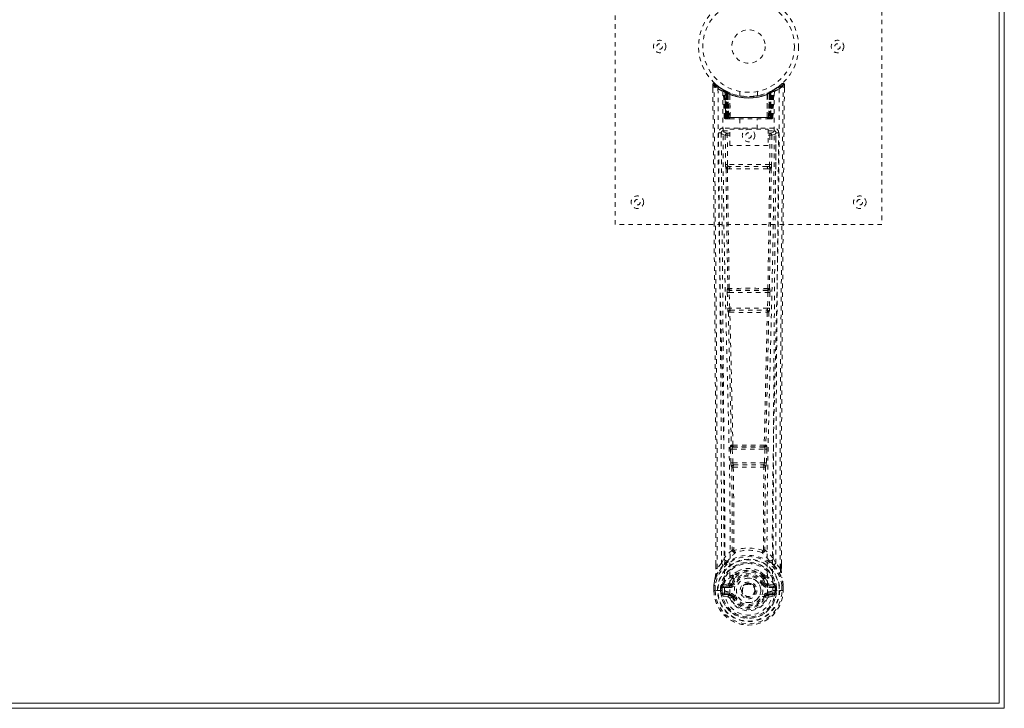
# Model space of a CAD drawing. Header units: inches. Extents: x 16.5 to 112, y 45 to 74.8.
# Tile 6 of 7: x 89.8 to 112, y 45 to 60.5. Entities that reach past the tile are written whole.
import ezdxf

# ---------------------------------------------------------------- set-up
doc = ezdxf.new("R2010")
doc.units = ezdxf.units.IN
doc.header["$MEASUREMENT"] = 0
doc.linetypes.add('SLD-Dashed', pattern=[0.075, 0.05, -0.025])
doc.linetypes.add('SLD-Solid', pattern=[0])

msp = doc.modelspace()

# ---------------------------------------------------------------- linework, layer by layer
at = {"color": 7, "linetype": 'SLD-Solid', "lineweight": 15}
for p, q in [((111.863, 45.123), (111.863, 74.636)), ((111.863, 74.636), (111.863, 45.123)), ((111.981, 74.754), (111.981, 45.004)), ((111.981, 45.004), (16.481, 45.004)), ((16.599, 45.123), (111.863, 45.123)), ((111.863, 45.123), (16.599, 45.123))]:
    msp.add_line(p, q, dxfattribs=at)
at = {"color": 7, "linetype": 'SLD-Dashed', "lineweight": 0}
for p, q in [((103.231, 55.879), (103.231, 63.879)), ((109.231, 63.879), (109.231, 55.879)), ((105.425, 59.021), (105.425, 58.937)), ((105.454, 59.021), (105.475, 59.044)), ((105.663, 58.906), (105.649, 58.914)), ((105.747, 58.861), (105.681, 58.895)), ((106.782, 58.895), (106.715, 58.861)), ((106.813, 58.914), (106.8, 58.906)), ((106.877, 58.956), (106.817, 58.918)), ((106.988, 59.044), (106.887, 58.963)), ((107.038, 59.021), (107.008, 59.021)), ((107.037, 58.936), (107.038, 59.021)), ((105.677, 58.881), (105.664, 58.889)), ((105.685, 58.283), (105.664, 58.889)), ((105.698, 58.283), (105.677, 58.881)), ((105.764, 58.835), (105.696, 58.87)), ((105.717, 58.283), (105.696, 58.87)), ((105.697, 58.874), (105.719, 58.28)), ((105.724, 58.841), (105.736, 58.866)), ((105.724, 58.841), (105.724, 58.283)), ((105.729, 58.838), (105.724, 58.841)), ((105.729, 58.838), (105.741, 58.864)), ((105.729, 58.283), (105.729, 58.838)), ((105.736, 58.866), (105.741, 58.864)), ((105.737, 58.283), (105.737, 58.834)), ((105.741, 58.832), (105.754, 58.858)), ((105.741, 58.832), (105.741, 58.283)), ((105.749, 58.86), (105.747, 58.861)), ((105.754, 58.858), (105.749, 58.86)), ((105.756, 58.825), (105.767, 58.852)), ((105.756, 58.825), (105.756, 58.283)), ((105.759, 58.824), (105.771, 58.85)), ((105.759, 58.283), (105.759, 58.824)), ((105.764, 58.835), (105.766, 58.834)), ((105.783, 58.283), (105.764, 58.835)), ((105.766, 58.834), (105.785, 58.283)), ((105.767, 58.852), (105.771, 58.85)), ((105.811, 58.805), (105.809, 58.806)), ((105.813, 58.282), (105.809, 58.806)), ((105.814, 58.832), (105.811, 58.833)), ((105.811, 58.805), (105.815, 58.283)), ((106.031, 58.869), (106.031, 58.772)), ((106.431, 58.772), (106.431, 58.869)), ((106.651, 58.833), (106.648, 58.832)), ((106.648, 58.283), (106.652, 58.805)), ((106.654, 58.806), (106.649, 58.282)), ((106.654, 58.806), (106.652, 58.805)), ((106.678, 58.283), (106.697, 58.834)), ((106.698, 58.835), (106.679, 58.283)), ((106.695, 58.852), (106.721, 58.864)), ((106.695, 58.852), (106.707, 58.825)), ((106.697, 58.834), (106.698, 58.835)), ((106.766, 58.87), (106.698, 58.835)), ((106.703, 58.824), (106.703, 58.283)), ((106.707, 58.283), (106.707, 58.825)), ((106.713, 58.86), (106.709, 58.858)), ((106.709, 58.858), (106.721, 58.832)), ((106.713, 58.86), (106.726, 58.834)), ((106.715, 58.861), (106.714, 58.86)), ((106.721, 58.864), (106.726, 58.866)), ((106.721, 58.864), (106.734, 58.838)), ((106.721, 58.283), (106.721, 58.832)), ((106.726, 58.834), (106.725, 58.283)), ((106.726, 58.866), (106.735, 58.871)), ((106.726, 58.866), (106.739, 58.841)), ((106.739, 58.841), (106.734, 58.838)), ((106.734, 58.838), (106.734, 58.283)), ((106.739, 58.283), (106.739, 58.841)), ((106.744, 58.28), (106.766, 58.874)), ((106.746, 58.283), (106.766, 58.87)), ((106.759, 58.864), (106.754, 58.865)), ((106.764, 58.283), (106.785, 58.881)), ((106.778, 58.283), (106.799, 58.889)), ((106.799, 58.889), (106.785, 58.881)), ((105.685, 58.283), (105.698, 58.283)), ((105.712, 58.255), (105.716, 58.254)), ((105.717, 58.283), (105.783, 58.283)), ((105.717, 58.254), (105.717, 58.254)), ((105.724, 58.254), (105.729, 58.254)), ((105.728, 58.254), (105.738, 58.254)), ((106.734, 58.283), (105.729, 58.283)), ((105.738, 58.254), (105.742, 58.254)), ((105.741, 58.283), (106.721, 58.283)), ((105.747, 58.254), (105.813, 58.254)), ((105.756, 58.283), (105.759, 58.283)), ((106.703, 58.283), (105.759, 58.283)), ((105.785, 58.283), (105.783, 58.283)), ((105.813, 58.282), (105.815, 58.283)), ((105.815, 58.283), (106.648, 58.283)), ((105.815, 58.254), (106.647, 58.254)), ((106.036, 58.254), (106.036, 58.022)), ((106.426, 58.022), (106.426, 58.254)), ((106.648, 58.283), (106.649, 58.282)), ((106.649, 58.254), (106.716, 58.254)), ((106.679, 58.283), (106.678, 58.283)), ((106.679, 58.283), (106.746, 58.283)), ((106.703, 58.283), (106.707, 58.283)), ((106.721, 58.254), (106.725, 58.254)), ((106.725, 58.254), (106.734, 58.254)), ((106.733, 58.254), (106.738, 58.254)), ((106.738, 58.254), (106.738, 58.257)), ((106.746, 58.254), (106.746, 58.254)), ((106.747, 58.254), (106.751, 58.255)), ((106.764, 58.283), (106.778, 58.283)), ((105.66, 58.045), (105.66, 57.985)), ((106.803, 58.045), (105.66, 58.045)), ((105.807, 58.022), (106.668, 58.022)), ((105.807, 57.656), (105.807, 58.022)), ((106.668, 58.022), (106.668, 57.656)), ((106.803, 57.985), (106.803, 58.045)), ((105.618, 57.957), (105.615, 57.94)), ((105.615, 57.947), (105.615, 57.938)), ((105.615, 57.938), (105.615, 57.936)), ((105.615, 57.936), (105.622, 57.122)), ((105.66, 57.985), (105.807, 57.985)), ((105.707, 57.883), (105.714, 57.222)), ((105.707, 57.883), (105.752, 57.883)), ((105.752, 57.928), (105.752, 57.883)), ((105.807, 57.928), (105.752, 57.928)), ((105.759, 57.223), (105.752, 57.883)), ((105.807, 57.883), (105.752, 57.883)), ((106.668, 57.985), (106.803, 57.985)), ((106.668, 57.928), (106.711, 57.928)), ((106.668, 57.883), (106.711, 57.883)), ((106.711, 57.883), (106.704, 57.223)), ((106.711, 57.928), (106.711, 57.883)), ((106.756, 57.883), (106.749, 57.222)), ((106.84, 57.122), (106.848, 57.936)), ((106.848, 57.94), (106.845, 57.957)), ((106.848, 57.938), (106.847, 57.947)), ((106.848, 57.936), (106.848, 57.938)), ((106.668, 57.656), (105.807, 57.656)), ((105.757, 57.133), (105.805, 57.132)), ((106.704, 57.223), (105.759, 57.223)), ((105.815, 57.179), (105.768, 57.179)), ((106.647, 57.179), (105.815, 57.179)), ((106.695, 57.179), (106.647, 57.179)), ((106.657, 57.132), (106.706, 57.133)), ((109.231, 55.879), (103.231, 55.879)), ((105.751, 54.351), (105.762, 53.999)), ((105.764, 54.444), (105.759, 54.441)), ((105.796, 54.353), (106.667, 54.353)), ((105.807, 54), (105.796, 54.353)), ((105.803, 54.398), (105.809, 54.4)), ((106.659, 54.398), (105.803, 54.398)), ((106.654, 54.4), (106.659, 54.398)), ((106.667, 54.353), (106.656, 54)), ((106.704, 54.441), (106.698, 54.444)), ((106.711, 54.351), (106.7, 53.999)), ((105.775, 53.909), (105.776, 53.909)), ((106.656, 54), (105.807, 54)), ((105.821, 53.955), (105.82, 53.955)), ((105.82, 53.955), (106.643, 53.955)), ((106.643, 53.955), (106.642, 53.955)), ((106.687, 53.909), (106.687, 53.909)), ((105.821, 50.829), (105.833, 50.52)), ((105.844, 50.923), (105.831, 50.919)), ((105.865, 50.831), (106.597, 50.831)), ((105.877, 50.522), (105.865, 50.831)), ((105.875, 50.876), (105.888, 50.88)), ((106.587, 50.876), (105.875, 50.876)), ((106.575, 50.88), (106.587, 50.876)), ((106.597, 50.831), (106.585, 50.522)), ((106.619, 50.923), (106.632, 50.919)), ((106.642, 50.829), (106.63, 50.52)), ((105.833, 50.52), (105.835, 50.487)), ((106.585, 50.522), (105.877, 50.522)), ((106.63, 50.52), (106.627, 50.487)), ((105.851, 50.43), (105.852, 50.43)), ((105.896, 50.477), (105.896, 50.477)), ((105.896, 50.477), (106.567, 50.477)), ((106.567, 50.477), (106.566, 50.477)), ((106.61, 50.43), (106.611, 50.43)), ((105.62, 48.264), (105.68, 48.377)), ((106.783, 48.377), (106.842, 48.264)), ((105.495, 48.148), (105.495, 48.237)), ((105.496, 48.237), (105.496, 48.148)), ((105.62, 48.264), (105.524, 48.149)), ((106.938, 48.149), (106.842, 48.264)), ((106.967, 48.148), (106.967, 48.25)), ((106.968, 48.148), (106.968, 48.249)), ((105.86, 47.961), (105.86, 47.939)), ((105.867, 47.989), (105.878, 48.006)), ((105.883, 47.956), (105.883, 47.934)), ((106.58, 47.934), (106.579, 47.956)), ((106.584, 48.006), (106.596, 47.989)), ((106.603, 47.961), (106.603, 47.939)), ((105.452, 47.769), (105.452, 47.765)), ((105.452, 47.648), (105.452, 47.765)), ((105.452, 47.648), (105.456, 47.648)), ((105.453, 47.765), (105.453, 47.647)), ((105.456, 47.648), (105.509, 47.649)), ((105.482, 47.765), (105.481, 47.649)), ((105.509, 47.649), (105.532, 47.649)), ((105.532, 47.649), (105.538, 47.649)), ((105.538, 47.649), (105.688, 47.649)), ((105.603, 47.722), (105.603, 47.722)), ((105.603, 47.649), (105.603, 47.722)), ((105.603, 47.649), (105.603, 47.649)), ((105.633, 47.721), (105.632, 47.65)), ((105.638, 47.65), (105.632, 47.65)), ((105.633, 47.721), (105.638, 47.74)), ((105.638, 47.74), (105.638, 47.727)), ((105.638, 47.727), (105.638, 47.65)), ((105.648, 47.769), (105.645, 47.765)), ((105.648, 47.769), (105.658, 47.779)), ((105.773, 47.801), (105.658, 47.779)), ((105.658, 47.78), (105.658, 47.779)), ((105.658, 47.779), (105.658, 47.78)), ((105.673, 47.746), (105.803, 47.771)), ((105.673, 47.746), (105.673, 47.716)), ((105.803, 47.746), (105.673, 47.746)), ((105.803, 47.716), (105.673, 47.716)), ((105.688, 47.649), (105.688, 47.649)), ((105.803, 47.771), (105.803, 47.746)), ((105.803, 47.716), (105.803, 47.746)), ((105.85, 47.801), (105.858, 47.812)), ((105.858, 47.812), (105.885, 47.801)), ((106.075, 47.655), (106.076, 47.671)), ((106.075, 47.647), (106.075, 47.655)), ((106.578, 47.801), (106.605, 47.812)), ((106.605, 47.812), (106.612, 47.801)), ((106.66, 47.771), (106.79, 47.746)), ((106.66, 47.771), (106.66, 47.746)), ((106.79, 47.746), (106.66, 47.746)), ((106.66, 47.716), (106.66, 47.746)), ((106.79, 47.716), (106.66, 47.716)), ((106.805, 47.779), (106.689, 47.801)), ((106.775, 47.649), (106.925, 47.649)), ((106.79, 47.716), (106.79, 47.746)), ((106.805, 47.779), (106.815, 47.769)), ((106.818, 47.765), (106.815, 47.769)), ((106.824, 47.74), (106.825, 47.727)), ((106.83, 47.721), (106.824, 47.74)), ((106.825, 47.727), (106.825, 47.65)), ((106.825, 47.65), (106.83, 47.65)), ((106.86, 47.722), (106.83, 47.721)), ((106.83, 47.65), (106.83, 47.721)), ((106.86, 47.722), (106.86, 47.65)), ((106.86, 47.722), (106.86, 47.722)), ((106.925, 47.649), (106.931, 47.649)), ((106.931, 47.649), (106.954, 47.649)), ((106.954, 47.649), (107.007, 47.648)), ((106.981, 47.649), (106.981, 47.765)), ((107.007, 47.648), (107.011, 47.648)), ((107.01, 47.647), (107.009, 47.765)), ((107.01, 47.765), (107.01, 47.769)), ((107.011, 47.648), (107.01, 47.765)), ((105.656, 47.528), (105.775, 47.505)), ((105.686, 47.594), (105.686, 47.564)), ((105.686, 47.594), (105.803, 47.594)), ((105.803, 47.544), (105.686, 47.564)), ((105.686, 47.564), (105.803, 47.564)), ((105.803, 47.594), (105.803, 47.564)), ((105.803, 47.544), (105.803, 47.564)), ((105.862, 47.501), (105.858, 47.509)), ((105.885, 47.51), (105.862, 47.501)), ((106.6, 47.501), (106.578, 47.51)), ((106.604, 47.509), (106.6, 47.501)), ((106.655, 47.478), (106.6, 47.501)), ((106.66, 47.594), (106.66, 47.564)), ((106.66, 47.594), (106.777, 47.594)), ((106.777, 47.564), (106.66, 47.544)), ((106.66, 47.544), (106.66, 47.564)), ((106.66, 47.564), (106.777, 47.564)), ((106.688, 47.505), (106.807, 47.528)), ((106.777, 47.564), (106.777, 47.594))]:
    msp.add_line(p, q, dxfattribs=at)
at = {"color": 7, "linetype": 'SLD-Dashed', "lineweight": 0, "flags": 128}
for points in [[(105.473, 59.041), (105.466, 59.045), (105.458, 59.047), (105.45, 59.048), (105.442, 59.046), (105.435, 59.043), (105.429, 59.038), (105.426, 59.031), (105.425, 59.023)], [(105.495, 48.237), (105.492, 50.865), (105.475, 53.583), (105.45, 56.302), (105.425, 59.021)], [(105.425, 59.021), (105.425, 59.021), (105.427, 59.021), (105.433, 59.021), (105.443, 59.021), (105.449, 59.021), (105.454, 59.021)], [(105.524, 48.149), (105.525, 48.887), (105.525, 49.668), (105.523, 50.491), (105.519, 51.356), (105.515, 52.153), (105.509, 52.982), (105.508, 53.173), (105.507, 53.365), (105.505, 53.559), (105.504, 53.693), (105.503, 53.822), (105.502, 53.958), (105.5, 54.099), (105.496, 54.553), (105.492, 55.057), (105.487, 55.613), (105.483, 55.964), (105.48, 56.336), (105.476, 56.739), (105.472, 57.115), (105.468, 57.605), (105.463, 58.041), (105.46, 58.422), (105.457, 58.749), (105.455, 59.021)], [(105.543, 58.927), (105.549, 57.337), (105.567, 55.748), (105.598, 54.161), (105.636, 52.578), (105.665, 51.338), (105.689, 50.103), (105.698, 48.872), (105.688, 47.649)], [(105.658, 58.906), (105.664, 58.895), (105.668, 58.882)], [(105.664, 58.895), (105.665, 58.889), (105.665, 58.888)], [(106.919, 58.927), (106.914, 57.337), (106.895, 55.748), (106.865, 54.161), (106.827, 52.578), (106.797, 51.338), (106.774, 50.103), (106.764, 48.872), (106.775, 47.649)], [(106.938, 48.149), (106.937, 48.963), (106.938, 49.812), (106.94, 50.695), (106.944, 51.498), (106.947, 52.015), (106.95, 52.557), (106.954, 53.124), (106.959, 53.687), (106.963, 54.175), (106.969, 54.822), (106.975, 55.51), (106.982, 56.239), (106.988, 56.916), (107.008, 59.021)], [(106.968, 48.249), (106.971, 50.866), (106.988, 53.582), (107.012, 56.304), (107.038, 59.021)], [(107.035, 59.021), (107.033, 59.029), (107.03, 59.036), (107.025, 59.043), (107.018, 59.048), (107.011, 59.05), (107.004, 59.051), (106.997, 59.049), (106.99, 59.045)], [(105.652, 58.872), (105.659, 57.285), (105.679, 55.701), (105.712, 54.118), (105.752, 52.539), (105.784, 51.302), (105.808, 50.069), (105.818, 48.841), (105.806, 47.619)], [(105.695, 58.878), (105.696, 58.872), (105.696, 58.87)], [(105.697, 58.886), (105.704, 58.883), (105.736, 58.866)], [(105.749, 58.86), (105.749, 58.86), (105.748, 58.858), (105.747, 58.856), (105.746, 58.853), (105.744, 58.849), (105.742, 58.844), (105.739, 58.839), (105.737, 58.834)], [(106.429, 58.772), (106.43, 58.772), (106.412, 58.769), (106.374, 58.764), (106.32, 58.758), (106.255, 58.755), (106.231, 58.754)], [(106.81, 58.872), (106.804, 57.285), (106.784, 55.701), (106.751, 54.118), (106.71, 52.539), (106.679, 51.302), (106.654, 50.069), (106.645, 48.841), (106.657, 47.619)], [(106.703, 58.824), (106.699, 58.834), (106.695, 58.842), (106.692, 58.848), (106.692, 58.85)], [(105.724, 58.283), (105.709, 58.283), (105.696, 58.283), (105.688, 58.283), (105.685, 58.283)], [(105.698, 58.283), (105.702, 58.283), (105.71, 58.283), (105.723, 58.283), (105.737, 58.283)], [(105.717, 58.284), (105.718, 58.277), (105.718, 58.275)], [(105.756, 58.283), (105.748, 58.283), (105.74, 58.283), (105.733, 58.283), (105.727, 58.283), (105.722, 58.283), (105.719, 58.283), (105.717, 58.283), (105.717, 58.283)], [(105.73, 58.254), (105.73, 58.254), (105.731, 58.255), (105.734, 58.255), (105.738, 58.256)], [(105.745, 58.255), (105.747, 58.254), (105.748, 58.254)], [(105.785, 58.283), (105.788, 58.274), (105.795, 58.264)], [(105.813, 58.282), (105.798, 58.268), (105.795, 58.264)], [(106.649, 58.282), (106.664, 58.268), (106.668, 58.264)], [(106.668, 58.264), (106.675, 58.274), (106.678, 58.283)], [(106.746, 58.283), (106.746, 58.283), (106.744, 58.283), (106.74, 58.283), (106.735, 58.283), (106.729, 58.283), (106.722, 58.283), (106.715, 58.283), (106.707, 58.283)], [(106.725, 58.283), (106.74, 58.283), (106.752, 58.283), (106.761, 58.283), (106.764, 58.283)], [(106.725, 58.256), (106.729, 58.255), (106.731, 58.255), (106.732, 58.254), (106.732, 58.254)], [(106.778, 58.283), (106.775, 58.283), (106.767, 58.283), (106.754, 58.283), (106.739, 58.283)], [(105.555, 57.939), (105.558, 57.563), (105.562, 57.134), (105.567, 56.665), (105.571, 56.24), (105.573, 56.017), (105.575, 55.795), (105.577, 55.572), (105.58, 55.32), (105.582, 55.064), (105.585, 54.817), (105.589, 54.314), (105.594, 53.846), (105.597, 53.414), (105.601, 52.991), (105.605, 52.501), (105.611, 51.661), (105.615, 50.812), (105.619, 49.935), (105.621, 49.081), (105.62, 48.264)], [(105.615, 57.94), (105.638, 57.911), (105.707, 57.883)], [(105.615, 57.94), (105.645, 54.751), (105.671, 51.563), (105.68, 48.377)], [(105.752, 57.928), (105.683, 57.956), (105.66, 57.985)], [(106.803, 57.985), (106.78, 57.956), (106.711, 57.928)], [(106.756, 57.883), (106.751, 57.883), (106.741, 57.883), (106.727, 57.883), (106.711, 57.883)], [(106.756, 57.883), (106.825, 57.911), (106.846, 57.937)], [(106.783, 48.377), (106.792, 51.563), (106.817, 54.751), (106.848, 57.94)], [(106.842, 48.264), (106.842, 49.005), (106.843, 49.777), (106.846, 50.58), (106.85, 51.346), (106.855, 52.121), (106.861, 52.897), (106.867, 53.653), (106.874, 54.378), (106.88, 55.054), (106.888, 55.81), (106.894, 56.52), (106.901, 57.217), (106.908, 57.939)], [(105.759, 57.223), (105.743, 57.223), (105.729, 57.223), (105.719, 57.222), (105.714, 57.222)], [(105.724, 57.134), (105.74, 55.788), (105.764, 54.444)], [(105.798, 54.441), (105.773, 55.786), (105.757, 57.133)], [(106.657, 57.132), (106.446, 57.132), (106.231, 57.132), (106.017, 57.132), (105.805, 57.132)], [(106.647, 57.179), (106.443, 57.179), (106.237, 57.179), (106.025, 57.179), (105.815, 57.179)], [(106.706, 57.133), (106.689, 55.786), (106.664, 54.441)], [(106.695, 57.179), (106.712, 57.175), (106.722, 57.168)], [(106.739, 57.134), (106.723, 55.788), (106.698, 54.444)], [(106.749, 57.222), (106.744, 57.222), (106.734, 57.223), (106.719, 57.223), (106.704, 57.223)], [(105.796, 54.353), (105.788, 54.352), (105.78, 54.352), (105.773, 54.352), (105.766, 54.352), (105.76, 54.352), (105.756, 54.352), (105.753, 54.351), (105.751, 54.351)], [(106.711, 54.351), (106.71, 54.351), (106.707, 54.352), (106.702, 54.352), (106.697, 54.352), (106.69, 54.352), (106.683, 54.352), (106.675, 54.352), (106.667, 54.353)], [(105.807, 54), (105.799, 54), (105.791, 54), (105.784, 53.999), (105.777, 53.999), (105.771, 53.999), (105.767, 53.999), (105.764, 53.999), (105.762, 53.999)], [(105.762, 53.999), (105.764, 53.965), (105.764, 53.963)], [(105.776, 53.909), (105.811, 52.413), (105.844, 50.923)], [(105.879, 50.918), (105.846, 52.41), (105.81, 53.906)], [(106.652, 53.906), (106.617, 52.41), (106.583, 50.918)], [(106.687, 53.909), (106.652, 52.413), (106.619, 50.923)], [(106.7, 53.999), (106.699, 53.999), (106.696, 53.999), (106.691, 53.999), (106.686, 53.999), (106.679, 53.999), (106.672, 54), (106.664, 54), (106.656, 54)], [(106.682, 53.928), (106.684, 53.926), (106.687, 53.909)], [(106.7, 53.999), (106.699, 53.965), (106.698, 53.963)], [(105.865, 50.831), (105.857, 50.83), (105.85, 50.83), (105.842, 50.83), (105.836, 50.83), (105.83, 50.829), (105.826, 50.829), (105.823, 50.829), (105.821, 50.829)], [(105.865, 50.831), (105.865, 50.839), (105.865, 50.848), (105.867, 50.862), (105.87, 50.872), (105.875, 50.876)], [(106.587, 50.876), (106.592, 50.872), (106.596, 50.862), (106.598, 50.848), (106.598, 50.839), (106.597, 50.831)], [(106.642, 50.829), (106.64, 50.829), (106.637, 50.829), (106.632, 50.829), (106.627, 50.83), (106.62, 50.83), (106.613, 50.83), (106.605, 50.83), (106.597, 50.831)], [(105.877, 50.522), (105.869, 50.522), (105.862, 50.521), (105.855, 50.521), (105.848, 50.521), (105.843, 50.521), (105.838, 50.52), (105.835, 50.52), (105.833, 50.52)], [(106.585, 50.522), (106.584, 50.513), (106.583, 50.505), (106.579, 50.491), (106.573, 50.481), (106.57, 50.478), (106.568, 50.477), (106.567, 50.477)], [(106.63, 50.52), (106.625, 50.52), (106.614, 50.521), (106.6, 50.521), (106.585, 50.522)], [(105.852, 50.43), (105.863, 49.498), (105.864, 48.569)], [(105.888, 50.425), (105.899, 49.492), (105.899, 48.563)], [(106.563, 48.563), (106.564, 49.492), (106.575, 50.425)], [(106.61, 50.43), (106.6, 49.498), (106.599, 48.569)], [(105.861, 48.561), (105.764, 48.475), (105.68, 48.377)], [(105.861, 48.561), (105.864, 48.55), (105.868, 48.542), (105.874, 48.535), (105.882, 48.532), (105.89, 48.532), (105.898, 48.536), (105.904, 48.543), (105.909, 48.552)], [(105.899, 48.563), (105.9, 48.561), (105.9, 48.559), (105.903, 48.556), (105.909, 48.552)], [(106.553, 48.552), (106.56, 48.556), (106.562, 48.559), (106.563, 48.561), (106.563, 48.563)], [(106.553, 48.552), (106.558, 48.543), (106.565, 48.536), (106.573, 48.532), (106.581, 48.532), (106.588, 48.535), (106.595, 48.542), (106.599, 48.55), (106.601, 48.561)], [(106.783, 48.377), (106.699, 48.475), (106.601, 48.561)], [(105.773, 48.327), (105.767, 48.321), (105.758, 48.312)], [(106.705, 48.312), (106.695, 48.321), (106.69, 48.327)], [(105.663, 48.224), (105.562, 48.101), (105.483, 47.946)], [(105.524, 48.149), (105.518, 48.149), (105.512, 48.149), (105.506, 48.149), (105.501, 48.149), (105.498, 48.148), (105.495, 48.148), (105.494, 48.148), (105.495, 48.148)], [(106.004, 48.092), (105.954, 48.066), (105.878, 48.006)], [(106.584, 48.006), (106.509, 48.066), (106.459, 48.092)], [(106.8, 48.224), (106.9, 48.101), (106.98, 47.946)], [(106.968, 48.148), (106.968, 48.148), (106.967, 48.148), (106.965, 48.148), (106.961, 48.149), (106.956, 48.149), (106.95, 48.149), (106.944, 48.149), (106.938, 48.149)], [(105.483, 47.946), (105.466, 47.868), (105.452, 47.769)], [(105.452, 47.765), (105.465, 47.86), (105.481, 47.935)], [(105.483, 47.946), (105.481, 47.941), (105.481, 47.935)], [(105.86, 47.939), (105.829, 47.888), (105.801, 47.823)], [(106.605, 47.812), (106.579, 47.873), (106.551, 47.92)], [(106.603, 47.939), (106.634, 47.888), (106.662, 47.823)], [(106.982, 47.935), (106.982, 47.941), (106.98, 47.946)], [(107.01, 47.769), (106.999, 47.858), (106.98, 47.946)], [(107.01, 47.765), (106.998, 47.86), (106.982, 47.935)], [(105.481, 47.649), (105.475, 47.649), (105.469, 47.649), (105.463, 47.649), (105.459, 47.649), (105.455, 47.649), (105.452, 47.649), (105.451, 47.648), (105.452, 47.648)], [(105.452, 47.769), (105.453, 47.769), (105.455, 47.769), (105.458, 47.769), (105.462, 47.768), (105.466, 47.767), (105.471, 47.767), (105.476, 47.766), (105.482, 47.765)], [(105.452, 47.765), (105.452, 47.765), (105.453, 47.765), (105.455, 47.765), (105.459, 47.765), (105.464, 47.765), (105.469, 47.765), (105.475, 47.765), (105.482, 47.765)], [(105.603, 47.722), (105.613, 47.722), (105.623, 47.721), (105.629, 47.721), (105.633, 47.721)], [(105.632, 47.65), (105.629, 47.65), (105.622, 47.65), (105.613, 47.65), (105.603, 47.649)], [(105.633, 47.721), (105.633, 47.721), (105.633, 47.721)], [(105.673, 47.716), (105.655, 47.719), (105.638, 47.727)], [(105.801, 47.823), (105.787, 47.806), (105.773, 47.801)], [(106.657, 47.619), (106.652, 47.541), (106.629, 47.465), (106.59, 47.396), (106.536, 47.335), (106.47, 47.285), (106.396, 47.249), (106.315, 47.226), (106.231, 47.219), (106.148, 47.226), (106.067, 47.249), (105.992, 47.285), (105.927, 47.335), (105.873, 47.396), (105.834, 47.465), (105.811, 47.541), (105.806, 47.619)], [(105.912, 47.789), (105.907, 47.792), (105.902, 47.794), (105.897, 47.796), (105.893, 47.797), (105.89, 47.799), (105.887, 47.8), (105.885, 47.801), (105.885, 47.801)], [(106.55, 47.789), (106.556, 47.792), (106.561, 47.794), (106.565, 47.796), (106.57, 47.797), (106.573, 47.799), (106.576, 47.8), (106.577, 47.801), (106.578, 47.801)], [(106.662, 47.823), (106.675, 47.806), (106.689, 47.801)], [(106.825, 47.727), (106.808, 47.719), (106.79, 47.716)], [(106.83, 47.721), (106.83, 47.721), (106.83, 47.721)], [(107.01, 47.769), (107.009, 47.769), (107.007, 47.769), (107.005, 47.769), (107.001, 47.768), (106.997, 47.767), (106.992, 47.767), (106.986, 47.766), (106.981, 47.765)], [(106.981, 47.765), (106.987, 47.765), (106.993, 47.765), (106.999, 47.765), (107.004, 47.765), (107.007, 47.765), (107.01, 47.765), (107.011, 47.765), (107.01, 47.765)], [(107.011, 47.648), (107.011, 47.648), (107.01, 47.648), (107.008, 47.649), (107.004, 47.649), (106.999, 47.649), (106.994, 47.649), (106.988, 47.649), (106.981, 47.649)], [(105.643, 47.577), (105.663, 47.59), (105.686, 47.594)], [(105.912, 47.521), (105.907, 47.519), (105.902, 47.517), (105.897, 47.515), (105.893, 47.513), (105.89, 47.512), (105.887, 47.511), (105.885, 47.51), (105.885, 47.51)], [(106.55, 47.521), (106.556, 47.519), (106.561, 47.517), (106.565, 47.515), (106.57, 47.513), (106.573, 47.512), (106.576, 47.511), (106.577, 47.51), (106.578, 47.51)], [(106.777, 47.594), (106.8, 47.59), (106.819, 47.577)]]:
    msp.add_lwpolyline(points, dxfattribs=at)
at = {"color": 7, "linetype": 'SLD-Dashed', "lineweight": 0}
for centre, radius in [((106.231, 59.879), 1.125), ((106.231, 59.879), 1.03), ((106.231, 59.879), 0.376), ((104.231, 59.879), 0.14), ((108.231, 59.879), 0.141), ((104.231, 59.879), 0.0625), ((108.231, 59.879), 0.0625), ((106.231, 57.879), 0.141), ((106.231, 57.879), 0.0625), ((103.731, 56.379), 0.141), ((108.731, 56.379), 0.141), ((103.731, 56.379), 0.0625), ((108.731, 56.379), 0.0625), ((106.231, 47.655), 0.7), ((106.231, 47.655), 0.69), ((106.231, 47.655), 0.623), ((106.231, 47.655), 0.32), ((106.231, 47.655), 0.275), ((106.231, 47.655), 0.188), ((106.231, 47.655), 0.157), ((106.231, 47.655), 0.142), ((106.231, 47.655), 0.139), ((106.231, 47.655), 0.138)]:
    msp.add_circle(centre, radius, dxfattribs=at)
for centre, radius, start, end in [((105.454, 59.021), 0.03, 47.8443, 180.5369), ((106.226, 59.914), 1.2, 228.1039, 235.3369), ((106.231, 59.88), 1.158, 227.8715, 312.1368), ((106.226, 59.873), 1.119, 227.8911, 235.3654), ((105.573, 58.927), 0.03, 55.9238, 179.7425), ((106.217, 60.114), 1.364, 240.4158, 245.5492), ((106.232, 59.881), 1.129, 235.3472, 240.4694), ((105.634, 58.888), 0.03, 1.9728, 58.9384), ((106.235, 59.886), 1.136, 238.932, 239.8055), ((105.614, 58.852), 0.0707, 31.4614, 58.8901), ((105.693, 58.859), 0.0429, 114.1717, 162.9943), ((105.648, 58.88), 0.0299, 1.9106, 59.6992), ((106.147, 59.732), 0.958, 239.62, 242.5266), ((106.242, 59.901), 1.153, 239.925, 243.9589), ((106.231, 59.879), 1.128, 240.4734, 299.5266), ((105.666, 58.869), 0.03, 16.8689, 61.2486), ((105.666, 58.869), 0.0299, 1.8152, 60.7481), ((106.239, 59.895), 1.145, 240.8202, 245.6707), ((106.796, 58.869), 0.0299, 119.2495, 178.2028), ((106.373, 59.636), 0.846, 298.7999, 300.3397), ((106.815, 58.88), 0.0299, 120.2898, 178.1003), ((106.232, 59.878), 1.126, 299.524, 304.6622), ((106.769, 58.859), 0.043, 17.029, 65.8082), ((106.829, 58.888), 0.03, 121.0746, 178.0304), ((106.245, 60.114), 1.365, 294.452, 299.583), ((106.236, 59.873), 1.12, 304.6361, 312.1031), ((106.889, 58.927), 0.03, 0.2598, 124.0786), ((106.233, 59.919), 1.206, 304.6791, 311.8731), ((107.008, 59.021), 0.03, 359.4719, 132.1509), ((106.952, 58.99), 0.0644, 28.7532, 55.6546), ((106.231, 59.911), 1.19, 240.8799, 299.1201), ((106.221, 59.514), 0.837, 228.2596, 233.5269), ((106.204, 59.488), 0.803, 229.0644, 234.4774), ((106.204, 59.482), 0.795, 230.3089, 235.6735), ((106.231, 59.878), 1.155, 244.2142, 295.7858), ((106.231, 59.878), 1.155, 244.9105, 295.0895), ((105.734, 58.834), 0.0297, 1.4874, 64.4647), ((105.736, 58.834), 0.0297, 1.4797, 64.5533), ((106.231, 59.878), 1.155, 245.8865, 294.1135), ((106.187, 59.431), 0.73, 234.7497, 238.7739), ((105.782, 58.823), 0.0311, 328.3425, 19.6385), ((105.781, 58.823), 0.0345, 328.9508, 15.1728), ((106.231, 59.843), 1.12, 247.9257, 292.0743), ((106.682, 58.823), 0.0345, 164.8379, 211.0384), ((106.681, 58.823), 0.031, 160.2248, 211.6753), ((106.274, 59.434), 0.734, 301.2411, 305.2408), ((106.337, 59.651), 0.875, 293.5655, 295.4757), ((106.75, 58.758), 0.109, 91.2451, 120.4838), ((106.727, 58.834), 0.0297, 115.4467, 178.5203), ((106.728, 58.834), 0.0297, 115.5281, 178.5197), ((106.245, 59.5), 0.818, 304.4017, 309.6159), ((106.256, 59.491), 0.808, 305.5366, 310.9172), ((106.782, 58.739), 0.137, 89.4097, 113.5123), ((106.232, 59.525), 0.851, 306.5169, 311.6966), ((105.715, 58.284), 0.03, 182.0005, 269.9883), ((105.716, 58.285), 0.0305, 182.3551, 249.372), ((105.728, 58.284), 0.03, 181.989, 246.5599), ((105.729, 58.286), 0.0315, 237.9515, 270.6841), ((105.747, 58.284), 0.03, 181.9409, 269.9312), ((105.744, 58.145), 0.113, 100.0742, 104.0062), ((106.573, 58.28), 0.849, 179.7998, 181.6065), ((106.134, 58.276), 0.405, 178.9836, 183.0781), ((106.158, 58.276), 0.421, 179.0307, 182.9752), ((106.164, 58.276), 0.423, 179.04, 182.9659), ((106.191, 58.276), 0.435, 179.0512, 182.8618), ((106.2, 58.276), 0.441, 179.0846, 182.847), ((105.813, 58.284), 0.0299, 181.791, 269.82), ((105.816, 58.281), 0.0264, 218.3577, 269.3897), ((106.647, 58.281), 0.0266, 270.8051, 321.4462), ((106.649, 58.284), 0.0299, 270.1852, 358.2038), ((106.261, 58.276), 0.443, 357.1787, 0.9268), ((106.711, 58.289), 0.0353, 261.8147, 350.6763), ((106.264, 58.276), 0.443, 357.1694, 0.9176), ((106.716, 58.284), 0.03, 270.0597, 358.0771), ((106.292, 58.276), 0.43, 357.0653, 0.9288), ((105.863, 58.28), 0.862, 358.4274, 0.2065), ((106.324, 58.276), 0.41, 356.937, 0.9828), ((106.734, 58.286), 0.0315, 269.3057, 302.3718), ((106.717, 58.139), 0.119, 75.903, 79.5485), ((106.734, 58.284), 0.03, 293.4836, 358.0375), ((106.748, 58.284), 0.03, 269.9974, 358.0138), ((106.746, 58.285), 0.0305, 290.7267, 357.634), ((105.659, 57.941), 0.105, 89.9143, 180.639), ((106.803, 57.941), 0.105, 359.3653, 90.0815), ((105.597, 55.07), 2.87, 89.642, 90.8399), ((105.66, 57.94), 0.045, 90.0166, 157.9954), ((105.752, 57.883), 0.0451, 90.4283, 180.3615), ((106.71, 57.883), 0.0451, 359.6169, 89.5748), ((106.803, 57.94), 0.045, 22.0124, 89.9755), ((106.866, 55.077), 2.863, 89.1592, 90.3601), ((106.003, 57.209), 0.289, 177.3569, 195.0211), ((105.769, 57.133), 0.0456, 91.9254, 179.0018), ((105.75, 57.391), 0.258, 264.2199, 271.5592), ((105.831, 57.139), 0.075, 148.0021, 184.8099), ((105.836, 57.216), 0.0772, 174.5313, 208.3854), ((105.87, 57.143), 0.0651, 146.4204, 189.4522), ((106.593, 57.143), 0.0652, 350.5376, 33.5539), ((106.627, 57.216), 0.0773, 331.6186, 5.4637), ((106.631, 57.139), 0.0756, 355.3456, 31.8412), ((106.713, 57.391), 0.258, 268.4485, 275.7717), ((106.701, 57.136), 0.0384, 357.0901, 55.3498), ((106.46, 57.209), 0.289, 344.98, 2.6511), ((105.971, 54.379), 0.221, 163.6378, 187.1234), ((105.804, 54.443), 0.0451, 181.9438, 269.4438), ((105.81, 54.445), 0.0451, 181.971, 269.4217), ((105.791, 54.577), 0.136, 258.862, 273.2843), ((105.855, 54.366), 0.0601, 148.5905, 193.1006), ((106.231, 18.31), 36.134, 89.3135, 90.6865), ((105.855, 54.434), 0.057, 172.6039, 216.494), ((106.231, 21.366), 33.037, 89.2677, 90.7323), ((106.653, 54.445), 0.0451, 270.5756, 358.0317), ((106.608, 54.434), 0.0567, 323.3833, 7.5189), ((106.659, 54.443), 0.0451, 270.5562, 358.0562), ((106.608, 54.366), 0.0601, 346.9061, 31.4028), ((106.672, 54.577), 0.136, 266.7381, 281.1136), ((106.491, 54.379), 0.222, 352.8849, 16.3539), ((105.882, 53.959), 0.118, 177.9943, 205.3582), ((105.821, 53.91), 0.0451, 90.6327, 181.6224), ((105.821, 53.91), 0.0451, 90.6368, 181.6272), ((105.802, 54.029), 0.123, 257.6593, 273.662), ((105.869, 53.994), 0.0626, 174.4861, 218.4561), ((105.879, 53.917), 0.0697, 146.9354, 189.0886), ((106.231, 87.468), 33.565, 269.2812, 270.7189), ((106.231, 87.301), 33.348, 269.2944, 270.7056), ((106.642, 53.912), 0.0433, 22.7786, 90.2168), ((106.584, 53.917), 0.0697, 350.9114, 33.0646), ((106.594, 53.994), 0.0626, 321.5451, 5.5126), ((106.642, 53.91), 0.0451, 358.3717, 89.3671), ((106.66, 54.031), 0.125, 266.4419, 282.238), ((106.581, 53.959), 0.118, 334.6288, 2.0247), ((105.984, 50.856), 0.165, 157.6374, 189.4022), ((105.876, 50.921), 0.0451, 182.4957, 269.1279), ((105.889, 50.925), 0.0451, 182.596, 269.1114), ((105.873, 51.01), 0.092, 251.4698, 273.985), ((106.231, 13.892), 37.028, 89.4553, 90.5445), ((105.94, 50.912), 0.0612, 173.9349, 211.549), ((106.231, 18.013), 32.869, 89.4016, 90.5984), ((106.574, 50.925), 0.0451, 270.8985, 357.394), ((106.523, 50.912), 0.0608, 328.3084, 6.2209), ((106.59, 51.01), 0.0919, 266.0312, 288.5368), ((106.587, 50.921), 0.0451, 270.8599, 357.5165), ((106.479, 50.856), 0.165, 350.5942, 22.3721), ((105.929, 50.483), 0.0934, 177.5467, 214.1209), ((105.936, 50.52), 0.0588, 177.83, 226.6368), ((106.534, 50.483), 0.0933, 325.868, 2.465), ((105.896, 50.432), 0.0451, 91.0472, 182.1357), ((105.897, 50.432), 0.0451, 91.0517, 182.1459), ((105.882, 50.513), 0.0879, 250.2443, 273.9528), ((105.974, 50.437), 0.0873, 153.1961, 188.1825), ((106.231, 83.147), 32.724, 269.3989, 270.6009), ((106.231, 83.845), 33.37, 269.4251, 270.5749), ((106.565, 50.432), 0.0451, 357.8561, 88.9464), ((106.488, 50.437), 0.0872, 351.7998, 26.8114), ((106.566, 50.432), 0.0451, 357.8547, 88.9624), ((106.581, 50.514), 0.0889, 266.1783, 289.6225), ((106.5, 47.818), 0.888, 129.1314, 144.9697), ((105.849, 48.569), 0.0143, 327.5624, 3.3155), ((105.922, 48.565), 0.0608, 183.6698, 286.5429), ((105.896, 48.642), 0.0794, 246.0502, 272.5097), ((105.986, 48.57), 0.0786, 193.3201, 233.7455), ((106.231, 47.642), 0.965, 70.5266, 109.4744), ((106.231, 47.714), 0.844, 69.7729, 110.2273), ((106.54, 48.565), 0.0608, 253.4571, 356.3302), ((106.477, 48.57), 0.0786, 306.2658, 346.6685), ((105.963, 47.818), 0.888, 35.0297, 50.8688), ((106.567, 48.642), 0.0795, 267.4929, 293.9472), ((106.613, 48.569), 0.0143, 176.6845, 212.4376), ((106.231, 47.655), 0.787, 8.3239, 171.6761), ((106.231, 47.655), 0.758, 8.324, 171.676), ((106.231, 47.655), 0.632, 6.0642, 173.9358), ((107.21, 46.646), 2.21, 131.0627, 134.4265), ((105.741, 48.379), 0.0608, 182.3862, 301.9675), ((106.722, 48.379), 0.0608, 238.029, 357.6208), ((105.258, 46.651), 2.203, 45.5675, 48.9426), ((104.293, 48.119), 1.202, 351.1849, 1.3425), ((101.898, 48.789), 3.682, 346.7649, 349.9868), ((106.083, 48.712), 0.644, 224.0906, 229.2585), ((106.231, 47.655), 0.602, 6.2697, 173.7303), ((106.231, 47.644), 0.453, 39.7486, 140.2507), ((106.231, 47.618), 0.494, 46.9723, 133.0277), ((106.231, 47.662), 0.411, 39.0114, 140.9886), ((106.231, 47.674), 0.476, 61.4721, 118.527), ((106.381, 48.711), 0.642, 310.7327, 315.9196), ((110.561, 48.789), 3.679, 190.0119, 193.2364), ((108.169, 48.119), 1.202, 178.6566, 188.8135), ((106.095, 47.565), 0.491, 116.1261, 155.5133), ((106.038, 47.559), 0.44, 113.9357, 149.9011), ((106.297, 47.659), 0.465, 145.8354, 160.797), ((105.904, 47.965), 0.0444, 147.4009, 184.9859), ((105.882, 48.007), 0.0506, 244.3282, 271.7413), ((105.89, 47.942), 0.0305, 185.6306, 316.0659), ((105.882, 47.984), 0.0504, 244.2166, 271.7567), ((105.919, 48.011), 0.0404, 187.2936, 232.7836), ((105.916, 47.955), 0.0326, 132.1724, 178.358), ((105.911, 47.958), 0.0371, 220.1748, 270.7202), ((106.231, 47.655), 0.376, 22.774, 157.226), ((106.231, 47.655), 0.346, 22.7742, 157.2258), ((106.231, 47.655), 0.275, 89.0531, 269.0538), ((106.231, 47.655), 0.275, 269.0537, 89.0531), ((106.573, 47.942), 0.0305, 223.9325, 354.371), ((106.551, 47.958), 0.0371, 269.2853, 319.8236), ((106.544, 48.011), 0.0404, 307.2324, 352.6904), ((106.547, 47.955), 0.0326, 1.645, 47.8246), ((106.581, 48.007), 0.0506, 268.2548, 295.6757), ((106.581, 47.984), 0.0505, 268.2725, 295.7487), ((106.363, 47.561), 0.497, 24.8149, 63.6298), ((106.558, 47.965), 0.0445, 355.0309, 32.6721), ((106.425, 47.559), 0.439, 30.0696, 66.0857), ((106.231, 47.655), 0.78, 180, 359.4852), ((106.231, 47.655), 0.78, 180.5288, 359.4712), ((106.231, 47.655), 0.75, 180.4561, 359.5439), ((106.231, 47.655), 0.629, 180.5445, 359.4555), ((106.231, 47.655), 0.599, 180.5443, 359.4557), ((105.752, 47.725), 0.115, 159.6813, 172.2824), ((106.231, 47.655), 0.593, 180.5524, 187.6091), ((105.672, 47.777), 0.0305, 203.8156, 270.9651), ((105.806, 47.868), 0.249, 241.7065, 269.8617), ((106.231, 47.643), 0.543, 179.3661, 0.6339), ((105.803, 47.801), 0.0299, 180.9878, 268.9573), ((105.831, 47.829), 0.031, 190.1667, 328.1956), ((105.801, 47.828), 0.0565, 271.9605, 331.5583), ((105.803, 47.835), 0.089, 270, 337.226), ((105.803, 47.835), 0.119, 269.9976, 337.228), ((106.231, 47.655), 0.157, 65.1542, 110.0596), ((106.66, 47.835), 0.119, 202.772, 270.0001), ((106.66, 47.835), 0.089, 202.774, 270), ((106.631, 47.829), 0.031, 211.5943, 350.0496), ((106.662, 47.828), 0.0567, 208.2213, 267.982), ((106.658, 47.86), 0.242, 269.7356, 298.825), ((106.66, 47.801), 0.0299, 271.0436, 359.0022), ((106.79, 47.777), 0.0306, 269.0451, 336.1656), ((106.74, 47.732), 0.0842, 5.3884, 22.6273), ((106.231, 47.655), 0.593, 352.3909, 359.4476), ((106.837, 46.777), 0.872, 88.4824, 90.4287), ((106.981, 47.765), 0.03, 0.2178, 5.2738), ((105.847, 47.604), 0.206, 187.6559, 201.6553), ((105.685, 47.535), 0.0299, 88.0521, 192.1038), ((105.803, 47.514), 0.0301, 91.4619, 197.6157), ((105.766, 47.46), 0.0455, 22.513, 78.66), ((105.803, 47.475), 0.119, 22.7726, 90.0019), ((105.803, 47.475), 0.089, 22.774, 90), ((105.797, 47.473), 0.0714, 30.3194, 85.2459), ((106.38, 46.192), 1.407, 111.5664, 113.9822), ((106.231, 47.655), 0.459, 202.774, 337.226), ((106.231, 47.655), 0.4, 202.774, 337.226), ((106.231, 47.655), 0.376, 202.774, 337.226), ((106.231, 47.655), 0.346, 202.7742, 337.2258), ((106.66, 47.475), 0.119, 90.0004, 157.2274), ((106.66, 47.475), 0.089, 90, 157.226), ((106.666, 47.473), 0.0715, 94.7803, 149.7637), ((106.697, 47.46), 0.0455, 101.3537, 157.4653), ((106.659, 47.514), 0.0301, 342.3461, 88.5854), ((106.778, 47.535), 0.0299, 347.8835, 91.9605), ((106.615, 47.604), 0.206, 338.3419, 352.3373)]:
    msp.add_arc(centre, radius, start, end, dxfattribs=at)

doc.saveas('drawing.dxf')
